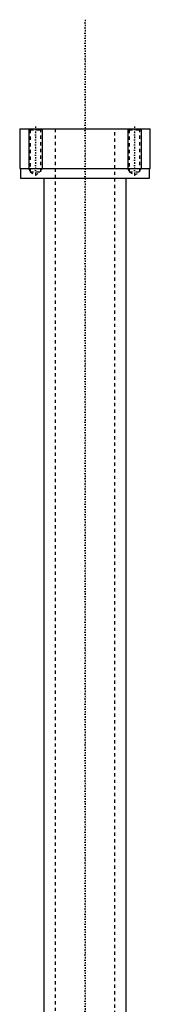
# Model space of a CAD drawing. Extents: x -120 to 120, y -1 to 1086.
# Tile 7 of 7: x -20 to 20, y 789 to 1086. Entities that reach past the tile are written whole.
import ezdxf

# ---------------------------------------------------------------- set-up
doc = ezdxf.new("R2010")
doc.units = 0
doc.linetypes.add('CENTER', pattern=[1.5, 0.45, -0.5, 0.05, -0.5])
doc.linetypes.add('DASHED', pattern=[2, 1, -1])
for name, color, linetype in [('AM_0', 7, 'CONTINUOUS'), ('AM_10', 7, 'CONTINUOUS'), ('AM_3', 7, 'DASHED'), ('AM_7', 7, 'CENTER')]:
    doc.layers.add(name, color=color, linetype=linetype)

msp = doc.modelspace()

# ---------------------------------------------------------------- linework, layer by layer
at = {"layer": 'AM_0', "color": 7, "linetype": 'CONTINUOUS'}
for p, q in [((-19.75, 1053.5), (-19.75, 1041.5)), ((-19.75, 1053.5), (19.75, 1053.5)), ((19.75, 1041.5), (19.75, 1053.5)), ((-19.75, 1041.5), (19.75, 1041.5)), ((-19.5, 1041.5), (-19.5, 1038.5)), ((19.5, 1038.5), (19.5, 1041.5)), ((-19.5, 1038.5), (19.5, 1038.5)), ((-12.5, 1038.5), (-12.5, 675.5)), ((12.5, 675.5), (12.5, 1038.5))]:
    msp.add_line(p, q, dxfattribs=at)
at = {"layer": 'AM_10', "color": 7, "linetype": 'CONTINUOUS'}
for p, q in [((-17, 1053.5), (-17, 1041.5)), ((-13, 1053.5), (-13, 1041.5)), ((13, 1053.5), (13, 1041.5)), ((17, 1053.5), (17, 1041.5)), ((-16.62, 1040.84), (-17, 1041.5)), ((-17, 1041.5), (-13, 1041.5)), ((-13.38, 1040.84), (-13, 1041.5)), ((13.38, 1040.84), (13, 1041.5)), ((13, 1041.5), (17, 1041.5)), ((16.62, 1040.84), (17, 1041.5))]:
    msp.add_line(p, q, dxfattribs=at)
at = {"layer": 'AM_3', "color": 6, "linetype": 'DASHED'}
for p, q in [((-17, 1053.5), (-16.62, 1053.12)), ((-16.62, 1053.12), (-16.62, 1040.44)), ((-16.62, 1053.12), (-13.38, 1053.12)), ((-13.38, 1053.12), (-13, 1053.5)), ((-13.38, 1040.44), (-13.38, 1053.12)), ((-9, 1053.5), (-9, 393.5)), ((9, 393.5), (9, 1053.5)), ((13, 1053.5), (13.38, 1053.12)), ((13.38, 1053.12), (13.38, 1040.44)), ((13.38, 1053.12), (16.62, 1053.12)), ((16.62, 1053.12), (17, 1053.5)), ((16.62, 1040.44), (16.62, 1053.12)), ((-16.62, 1040.44), (-15, 1039.5)), ((-16.62, 1040.44), (-13.38, 1040.44)), ((-15, 1039.5), (-13.38, 1040.44)), ((13.38, 1040.44), (15, 1039.5)), ((13.38, 1040.44), (16.62, 1040.44)), ((15, 1039.5), (16.62, 1040.44))]:
    msp.add_line(p, q, dxfattribs=at)
at = {"layer": 'AM_7', "color": 4, "linetype": 'CENTER'}
for p, q in [((0, 1086.5), (0, 360.5)), ((-15, 1054.2), (-15, 1038.8)), ((15, 1054.2), (15, 1038.8))]:
    msp.add_line(p, q, dxfattribs=at)

doc.saveas('drawing.dxf')
